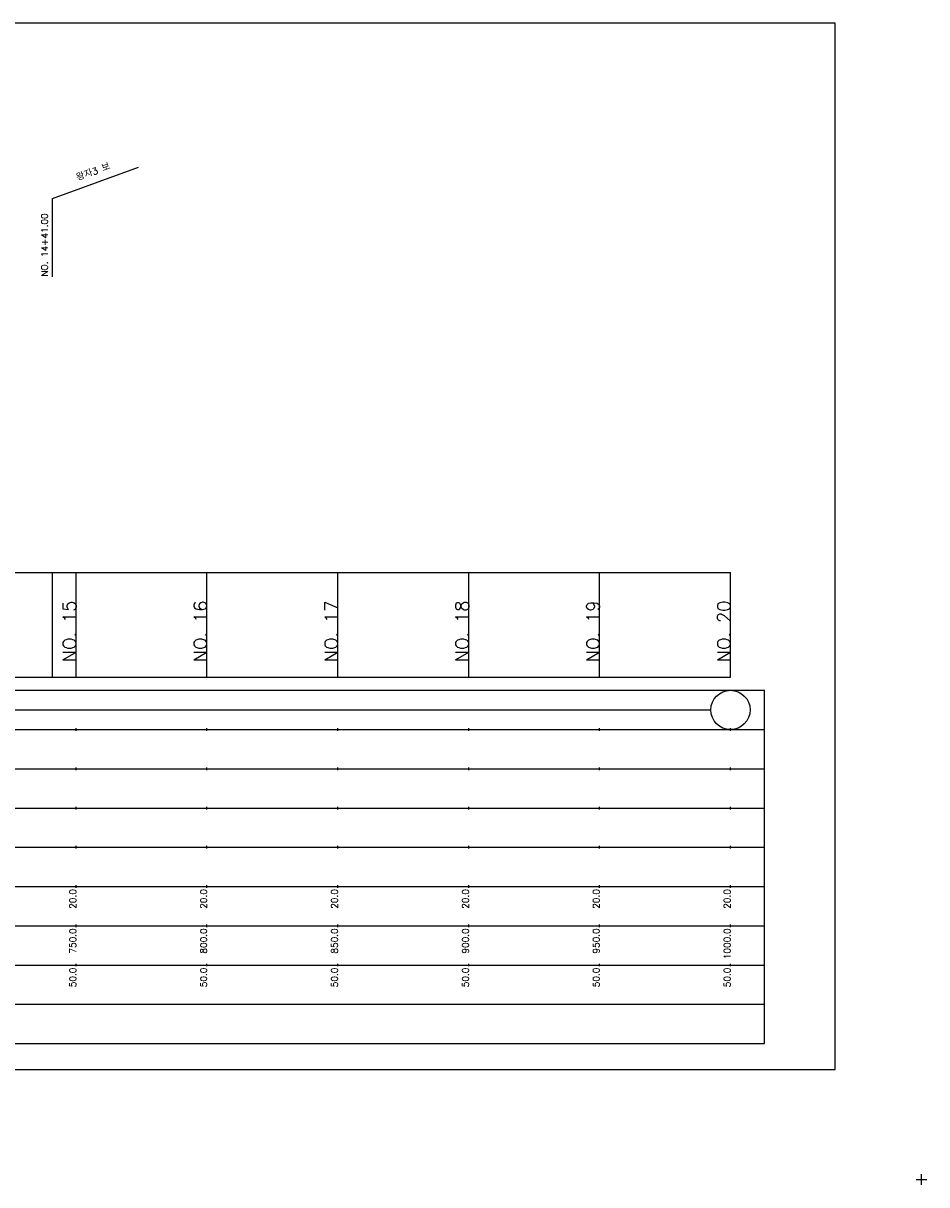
# Model space of a CAD drawing. Extents: x -2 to 685, y -2 to 1891.
# Tile 4 of 8: x 340 to 685, y 481 to 925. Entities that reach past the tile are written whole.
import ezdxf
from ezdxf.enums import TextEntityAlignment as Align

# ---------------------------------------------------------------- set-up
doc = ezdxf.new("R2010")
doc.units = 0
doc.header["$LTSCALE"] = 5
for name, color, linetype in [('BOX', 5, 'CONTINUOUS'), ('DT1', 3, 'CONTINUOUS'), ('LT1', 4, 'CONTINUOUS'), ('ST1', 7, 'CONTINUOUS')]:
    doc.layers.add(name, color=color, linetype=linetype)
doc.styles.add('GHS', font='ROMANS.shx', dxfattribs={"bigfont": 'GHS.shx'})

msp = doc.modelspace()

# ---------------------------------------------------------------- linework, layer by layer
at = {"layer": 'BOX'}
msp.add_lwpolyline([(50, 525), (650, 525), (650, 925), (50, 925), (50, 525)], dxfattribs=at)
at = {"layer": 'DT1'}
for p, q in [((360, 704.83), (360, 705.83)), ((410, 704.83), (410, 705.83)), ((460, 704.83), (460, 705.83)), ((510, 704.83), (510, 705.83)), ((560, 704.83), (560, 705.83)), ((610, 704.83), (610, 705.83))]:
    msp.add_line(p, q, dxfattribs=at)
at = {"layer": 'LT1', "linetype": 'CONTINUOUS'}
for p, q in [((351, 858), (383.89, 869.97)), ((351, 828), (351, 858))]:
    msp.add_line(p, q, dxfattribs=at)
at = {"layer": 'LT1'}
for p, q in [((351, 675), (351, 715)), ((360, 675), (360, 715)), ((410, 675), (410, 715)), ((460, 675), (460, 715)), ((510, 675), (510, 715)), ((560, 675), (560, 715)), ((610, 675), (610, 715)), ((110, 675), (610, 675)), ((360, 654.5), (360, 655.5)), ((410, 654.5), (410, 655.5)), ((460, 654.5), (460, 655.5)), ((510, 654.5), (510, 655.5)), ((560, 654.5), (560, 655.5)), ((610, 654.5), (610, 655.5)), ((360, 639.5), (360, 640.5)), ((410, 639.5), (410, 640.5)), ((460, 639.5), (460, 640.5)), ((510, 639.5), (510, 640.5)), ((560, 639.5), (560, 640.5)), ((610, 639.5), (610, 640.5)), ((360, 624.5), (360, 625.5)), ((410, 624.5), (410, 625.5)), ((460, 624.5), (460, 625.5)), ((510, 624.5), (510, 625.5)), ((560, 624.5), (560, 625.5)), ((610, 624.5), (610, 625.5)), ((360, 609.5), (360, 610.5)), ((410, 609.5), (410, 610.5)), ((460, 609.5), (460, 610.5)), ((510, 609.5), (510, 610.5)), ((560, 609.5), (560, 610.5)), ((610, 609.5), (610, 610.5)), ((360, 594.5), (360, 595.5)), ((410, 594.5), (410, 595.5)), ((460, 594.5), (460, 595.5)), ((510, 594.5), (510, 595.5)), ((560, 594.5), (560, 595.5)), ((610, 594.5), (610, 595.5)), ((360, 579.5), (360, 580.5)), ((410, 579.5), (410, 580.5)), ((460, 579.5), (460, 580.5)), ((510, 579.5), (510, 580.5)), ((560, 579.5), (560, 580.5)), ((610, 579.5), (610, 580.5)), ((360, 564.5), (360, 565.5)), ((410, 564.5), (410, 565.5)), ((460, 564.5), (460, 565.5)), ((510, 564.5), (510, 565.5)), ((560, 564.5), (560, 565.5)), ((610, 564.5), (610, 565.5))]:
    msp.add_line(p, q, dxfattribs=at)
msp.add_lwpolyline([(110, 715), (160, 715), (210, 715), (260, 715), (310, 715), (360, 715), (410, 715), (460, 715), (510, 715), (560, 715), (610, 715)], dxfattribs=at)
at = {"layer": 'ST1'}
for p, q in [((80, 670), (623, 670)), ((623, 535), (623, 670)), ((87.5, 655), (623, 655)), ((80, 640), (623, 640)), ((87.5, 625), (623, 625)), ((80, 610), (623, 610)), ((80, 595), (623, 595)), ((80, 580), (623, 580)), ((80, 565), (623, 565)), ((80, 550), (623, 550)), ((80, 535), (623, 535)), ((683, 481), (683, 485)), ((681, 483), (685, 483))]:
    msp.add_line(p, q, dxfattribs=at)
at = {"layer": 'ST1', "linetype": 'CONTINUOUS'}
msp.add_line((117.5, 662.5), (602.5, 662.5), dxfattribs=at)
msp.add_circle((610, 662.5), 7.5, dxfattribs=at)

# ---------------------------------------------------------------- texts
at = {"layer": 'DT1', "linetype": 'CONTINUOUS', "style": 'GHS'}
msp.add_text('왕자3 보', height=2.5, rotation=20, dxfattribs=at).set_placement((367, 866.99), align=Align.CENTER)
msp.add_text('NO. 14+41.00', height=2.5, rotation=90, dxfattribs=at).set_placement((349.25, 828.12))
at = {"layer": 'DT1', "style": 'GHS'}
for s, height, p in [('NO. 15', 5, (360, 704.33)), ('NO. 16', 5, (410, 704.33)), ('NO. 17', 5, (460, 704.33)), ('NO. 18', 5, (510, 704.33)), ('NO. 19', 5, (560, 704.33)), ('NO. 20', 5, (610, 704.33)), (' 20.0', 2.5, (360, 594)), (' 20.0', 2.5, (410, 594)), (' 20.0', 2.5, (460, 594)), (' 20.0', 2.5, (510, 594)), (' 20.0', 2.5, (560, 594)), (' 20.0', 2.5, (610, 594)), ('   750.0', 2.5, (360, 579)), ('   800.0', 2.5, (410, 579)), ('   850.0', 2.5, (460, 579)), ('   900.0', 2.5, (510, 579)), ('   950.0', 2.5, (560, 579)), ('  1000.0', 2.5, (610, 579)), ('  50.0', 2.5, (360, 564)), ('  50.0', 2.5, (410, 564)), ('  50.0', 2.5, (460, 564)), ('  50.0', 2.5, (510, 564)), ('  50.0', 2.5, (560, 564)), ('  50.0', 2.5, (610, 564))]:
    msp.add_text(s, height=height, rotation=90, dxfattribs=at).set_placement(p, align=Align.RIGHT)

doc.saveas('drawing.dxf')
